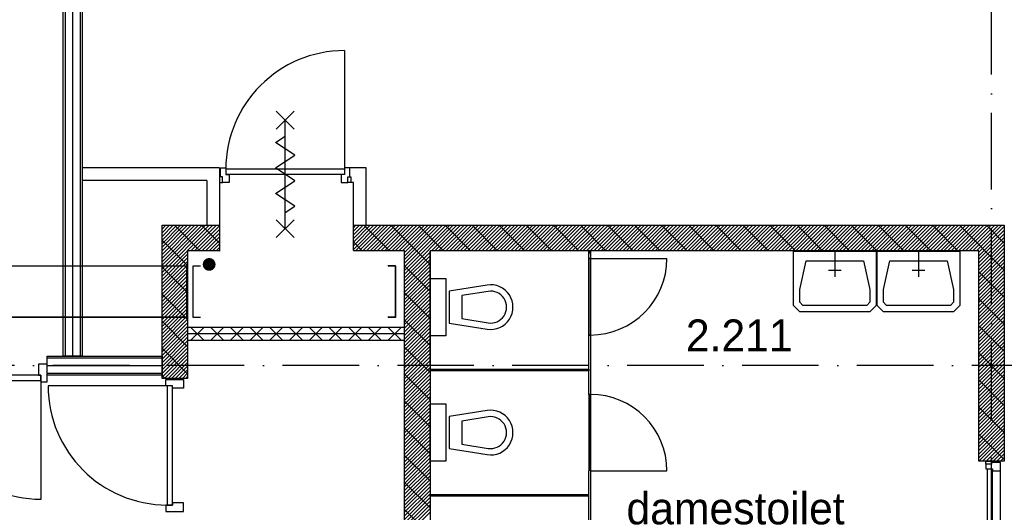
# Model space of a CAD drawing. Header units: millimetres. Extents: x -6587 to 112313, y 244 to 84344.
# Tile 22 of 54: x 26184 to 33899, y 49557 to 53418. Entities that reach past the tile are written whole.
import ezdxf
from ezdxf.enums import TextEntityAlignment as Align

# ---------------------------------------------------------------- set-up
doc = ezdxf.new("R2010")
doc.units = ezdxf.units.MM
doc.header["$LTSCALE"] = 100
doc.header["$PDMODE"] = 1
doc.linetypes.add('DASHDOT', pattern=[9, 6, -1.5, 0, -1.5])
doc.layers.get('0').update_dxf_attribs({"color": 9, "linetype": 'CONTINUOUS'})
for name, color, linetype in [('AL$1----_ALGEMEEN', 7, 'CONTINUOUS'), ('AL$7----_STRAMIEN', 1, 'DASHDOT'), ('AL22----_BINNENWAND', 7, 'CONTINUOUS'), ('AL22----_CAMPINGWANDJE', 1, 'CONTINUOUS'), ('AL28----_KONSTRUKTIE', 3, 'CONTINUOUS'), ('AL31----_DRAAIRICHTING', 1, 'CONTINUOUS'), ('AL32----_BINNENKOZ', 7, 'CONTINUOUS'), ('AL32----_DRAAIRICHTING', 1, 'CONTINUOUS'), ('AL74----_INRSANITAIR', 7, 'CONTINUOUS'), ('ALL-----_REFLIJNEN', 8, 'CONTINUOUS'), ('ALXA7---_KALKZVUIL', 1, 'CONTINUOUS'), ('ALXAA---_GEWBETON', 12, 'CONTINUOUS'), ('ALXAB---_PREFABBETON', 1, 'CONTINUOUS'), ('BOUW', 8, 'CONTINUOUS'), ('KABELGOOT1', 8, 'CONTINUOUS'), ('LIJN025', 10, 'CONTINUOUS')]:
    doc.layers.add(name, color=color, linetype=linetype)
doc.styles.add('2_0', font='iso', dxfattribs={"height": 200})
doc.styles.add('BURO-025', font='BUROFONT.shx', dxfattribs={"height": 250})
doc.styles.get("Standard").update_dxf_attribs({"font": 'iso.shx'})

# ---------------------------------------------------------------- blocks, each defined once
blk = doc.blocks.new('EH100003')
blk.add_lwpolyline([(-1, -0.5), (0, -0.5), (0, 0.5), (-1, 0.5)])
at = {"style": '2_0', "flags": 9}
for tag in ['FUNCTIE', 'SCHOT']:
    blk.add_attdef(tag, text='', height=0.5, dxfattribs=at).set_placement((0, 0), align=Align.MIDDLE)
blk = doc.blocks.new('EH100000')
at = {"linetype": 'ByBlock'}
for p, q in [((1, 0.5), (0, 0.5)), ((1, 0.5, 1), (0, 0.5, 1)), ((0, -0.5, 1), (1, -0.5, 1)), ((1, -0.5), (0, -0.5))]:
    blk.add_line(p, q, dxfattribs=at)
at = {"linetype": 'ByBlock', "invisible_edges": 15}
for points in [[(1, -0.5), (0, -0.5), (0, 0.5), (1, 0.5)], [(0, 0.5), (1, 0.5), (1, 0.5, 1), (0, 0.5, 1)], [(0, -0.5, 1), (1, -0.5, 1), (1, -0.5), (0, -0.5)]]:
    blk.add_3dface(points, dxfattribs=at)
at = {"linetype": 'ByBlock', "style": '2_0', "flags": 8}
blk.add_attdef('FUNCTIE', text='', height=0.5, dxfattribs=at).set_placement((0.5, 0), align=Align.MIDDLE)
at = {"linetype": 'ByBlock', "flags": 9}
blk.add_attdef('SCHOT', text='', height=0.5, dxfattribs=at).set_placement((0.5, 0), align=Align.MIDDLE)
blk = doc.blocks.new('EH100005')
blk.add_lwpolyline([(-1, -0.5), (0, -0.5), (0, 0.5), (-1, 0.5)])
at = {"style": '2_0', "flags": 9}
blk.add_attdef('HULPSTUK', text='', height=0.5, dxfattribs=at).set_placement((0, 0), align=Align.MIDDLE)
blk = doc.blocks.new('A$Cb38f1ce1')
at = {"layer": 'AL$1----_ALGEMEEN', "color": 8}
blk.add_line((26147.7, 44189.8), (26147.7, 45080), dxfattribs=at)
at = {"layer": 'AL$7----_STRAMIEN', "color": 1}
blk.add_line((35493.2, 44180), (750, 44180), dxfattribs=at)
blk.add_lwpolyline([(30547.7, 1456.2), (30547.7, 70088.1)], dxfattribs=at)
at = {"layer": 'AL22----_BINNENWAND', "color": 8}
for p, q in [((23272.7, 44255), (23272.7, 51290)), ((23422.7, 51290), (23422.7, 44255)), ((24497.7, 45730), (23422.7, 45730)), ((24497.7, 45730), (24497.7, 45078)), ((24397.7, 45630), (23422.7, 45630)), ((24397.7, 45630), (24397.7, 45278.7)), ((25947.7, 44480), (24247.7, 44480)), ((24247.7, 44480), (24247.7, 44380)), ((25947.7, 44480), (24247.7, 44480)), ((24247.7, 44480), (24247.7, 44380)), ((25947.7, 44380), (25947.7, 44480)), ((25947.7, 44380), (25947.7, 44480)), ((24247.7, 44380), (25947.7, 44380)), ((24247.7, 44380), (25947.7, 44380)), ((23147.9, 44255), (24047.7, 44255)), ((23147.9, 44105), (23147.9, 44255)), ((23422.7, 44255), (23272.7, 44255)), ((24047.7, 44255), (24047.7, 44105)), ((24047.7, 44105), (23147.9, 44105))]:
    blk.add_line(p, q, dxfattribs=at)
at = {"layer": 'AL22----_BINNENWAND', "color": 8, "linetype": 'Continuous'}
for p, q in [((23287.7, 51290), (23287.7, 44255)), ((23407.7, 51290), (23407.7, 44255)), ((23147.9, 44240), (24047.7, 44240)), ((23147.9, 44120), (24047.7, 44120))]:
    blk.add_line(p, q, dxfattribs=at)
at = {"layer": 'AL22----_CAMPINGWANDJE', "color": 8}
for p, q in [((27391.2, 45020), (27391.2, 45080)), ((27391.2, 45080), (27404.2, 45080)), ((27404.2, 45080), (27404.2, 45020)), ((27404.2, 45020), (27391.2, 45020)), ((27391.2, 43955), (27391.2, 44420)), ((27391.2, 44420), (27404.2, 44420)), ((27404.2, 44420), (27404.2, 43955)), ((26147.7, 44153.5), (27391.2, 44153.5)), ((26147.7, 44140.5), (26147.7, 44153.5)), ((27391.2, 44140.5), (26147.7, 44140.5)), ((27391.2, 44153.5), (27391.2, 44140.5)), ((27404.2, 43955), (27391.2, 43955)), ((27391.2, 42890), (27391.2, 43355)), ((27404.2, 43355), (27404.2, 42890)), ((26147.7, 43169.5), (27391.2, 43169.5)), ((26147.7, 43156.5), (26147.7, 43169.5)), ((27391.2, 43156.5), (26147.7, 43156.5))]:
    blk.add_line(p, q, dxfattribs=at)
at = {"layer": 'AL28----_KONSTRUKTIE', "color": 8}
for p, q in [((24047.7, 44080), (24047.7, 45280)), ((25547.7, 45280), (30647.7, 45280)), ((30647.7, 45280), (30647.7, 43430)), ((24247.7, 45080), (24247.7, 44080)), ((25947.7, 40530), (25947.7, 45080)), ((30447.7, 45080), (26147.7, 45080)), ((26147.7, 45080), (26147.7, 42230)), ((30447.7, 43430), (30447.7, 45080)), ((24247.7, 44080), (24047.7, 44080)), ((30647.7, 43430), (30447.7, 43430))]:
    blk.add_line(p, q, dxfattribs=at)
at = {"layer": 'AL31----_DRAAIRICHTING', "color": 8}
for p, q in [((28477.8, 45080), (28677.8, 45280)), ((28506.1, 45080), (28706.1, 45280)), ((28534.4, 45080), (28734.4, 45280)), ((28562.7, 45080), (28762.7, 45280)), ((28591, 45080), (28791, 45280)), ((28599.1, 45280), (28799.1, 45080)), ((28619.2, 45080), (28819.2, 45280)), ((28647.5, 45080), (28847.5, 45280)), ((28675.8, 45080), (28875.8, 45280)), ((28704.1, 45080), (28904.1, 45280)), ((28732.4, 45080), (28932.4, 45280)), ((28760.7, 45080), (28960.7, 45280)), ((28788.9, 45080), (28988.9, 45280)), ((28811.3, 45280), (29011.3, 45080)), ((28817.2, 45080), (29017.2, 45280)), ((28845.5, 45080), (29045.5, 45280)), ((28873.8, 45080), (29073.8, 45280)), ((28902.1, 45080), (29102.1, 45280)), ((28930.4, 45080), (29130.4, 45280)), ((28958.7, 45080), (29158.7, 45280)), ((28986.9, 45080), (29186.9, 45280)), ((29015.2, 45080), (29215.2, 45280)), ((29023.4, 45280), (29223.4, 45080)), ((29043.5, 45080), (29243.5, 45280)), ((29071.8, 45080), (29271.8, 45280)), ((29100.1, 45080), (29300.1, 45280)), ((29128.4, 45080), (29328.4, 45280)), ((29156.6, 45080), (29356.6, 45280)), ((29184.9, 45080), (29384.9, 45280)), ((29213.2, 45080), (29413.2, 45280)), ((29235.5, 45280), (29435.5, 45080)), ((29241.5, 45080), (29441.5, 45280)), ((29269.8, 45080), (29469.8, 45280)), ((29298.1, 45080), (29498.1, 45280)), ((29326.3, 45080), (29526.3, 45280)), ((29354.6, 45080), (29554.6, 45280)), ((29382.9, 45080), (29582.9, 45280)), ((29411.2, 45080), (29611.2, 45280)), ((29439.5, 45080), (29639.5, 45280)), ((29447.7, 45280), (29647.7, 45080)), ((29467.8, 45080), (29667.8, 45280)), ((29496.1, 45080), (29696.1, 45280)), ((29524.3, 45080), (29724.3, 45280)), ((29552.6, 45080), (29752.6, 45280)), ((29580.9, 45080), (29780.9, 45280)), ((29609.2, 45080), (29809.2, 45280)), ((29637.5, 45080), (29837.5, 45280)), ((29659.8, 45280), (29859.8, 45080)), ((29665.8, 45080), (29865.8, 45280)), ((29694, 45080), (29894, 45280)), ((29722.3, 45080), (29922.3, 45280)), ((29750.6, 45080), (29950.6, 45280)), ((29778.9, 45080), (29978.9, 45280)), ((29807.2, 45080), (30007.2, 45280)), ((29835.5, 45080), (30035.5, 45280)), ((29863.7, 45080), (30063.7, 45280)), ((29871.9, 45280), (30071.9, 45080)), ((29892, 45080), (30092, 45280)), ((29920.3, 45080), (30120.3, 45280)), ((29948.6, 45080), (30148.6, 45280)), ((29976.9, 45080), (30176.9, 45280)), ((30005.2, 45080), (30205.2, 45280)), ((30033.5, 45080), (30233.5, 45280)), ((30061.7, 45080), (30261.7, 45280)), ((30084.1, 45280), (30284.1, 45080)), ((30090, 45080), (30290, 45280)), ((30118.3, 45080), (30318.3, 45280)), ((30146.6, 45080), (30346.6, 45280)), ((30174.9, 45080), (30374.9, 45280)), ((30203.2, 45080), (30403.2, 45280)), ((30231.4, 45080), (30431.4, 45280)), ((30259.7, 45080), (30459.7, 45280)), ((30288, 45080), (30488, 45280)), ((30296.2, 45280), (30647.7, 44928.5)), ((30316.3, 45080), (30516.3, 45280)), ((30344.6, 45080), (30544.6, 45280)), ((30372.9, 45080), (30572.9, 45280)), ((30401.2, 45080), (30601.2, 45280)), ((30429.4, 45080), (30629.4, 45280)), ((30447.7, 45069.9), (30647.7, 45269.9)), ((30447.7, 45041.7), (30647.7, 45241.7)), ((30447.7, 45013.4), (30647.7, 45213.4)), ((30508.3, 45280), (30647.7, 45140.7)), ((30447.7, 44985.1), (30647.7, 45185.1)), ((30447.7, 44956.8), (30647.7, 45156.8)), ((28994.6, 44776.8), (28994.6, 45076.8)), ((28994.6, 45076.8), (29644.6, 45076.8)), ((29644.6, 45076.8), (29644.6, 44776.8)), ((29650.2, 44776.8), (29650.2, 45076.8)), ((29650.2, 45076.8), (30300.2, 45076.8)), ((30300.2, 45076.8), (30300.2, 44776.8)), ((30447.7, 44928.5), (30647.7, 45128.5)), ((30447.7, 44900.2), (30647.7, 45100.2)), ((30447.7, 44872), (30647.7, 45072)), ((27404.2, 44420), (27404.2, 45020)), ((27404.2, 45020), (28004.2, 45020)), ((29044.6, 44776.8), (29094.6, 45001.8)), ((29094.6, 45001.8), (29544.6, 45001.8)), ((29544.6, 45001.8), (29594.6, 44776.8)), ((29700.2, 44776.8), (29750.2, 45001.8)), ((29750.2, 45001.8), (30200.2, 45001.8)), ((30200.2, 45001.8), (30250.2, 44776.8)), ((30447.7, 44843.7), (30647.7, 45043.7)), ((30447.7, 44815.4), (30647.7, 45015.4)), ((30447.7, 44787.1), (30647.7, 44987.1)), ((30447.7, 44758.8), (30647.7, 44958.8)), ((30447.7, 44730.5), (30647.7, 44930.5)), ((30447.7, 44916.4), (30647.7, 44716.4)), ((30447.7, 44702.2), (30647.7, 44902.2)), ((30447.7, 44674), (30647.7, 44874)), ((30447.7, 44645.7), (30647.7, 44845.7)), ((28994.6, 44651.8), (28994.6, 44776.8)), ((29044.6, 44676.8), (29044.6, 44776.8)), ((29594.6, 44776.8), (29594.6, 44676.8)), ((29644.6, 44776.8), (29644.6, 44651.8)), ((29650.2, 44651.8), (29650.2, 44776.8)), ((29700.2, 44676.8), (29700.2, 44776.8)), ((30250.2, 44776.8), (30250.2, 44676.8)), ((30300.2, 44776.8), (30300.2, 44651.8)), ((30447.7, 44617.4), (30647.7, 44817.4)), ((30447.7, 44589.1), (30647.7, 44789.1)), ((30447.7, 44560.8), (30647.7, 44760.8)), ((29069.6, 44651.8), (29044.6, 44676.8)), ((29594.6, 44676.8), (29569.6, 44651.8)), ((29725.2, 44651.8), (29700.2, 44676.8)), ((30250.2, 44676.8), (30225.2, 44651.8)), ((30447.7, 44532.5), (30647.7, 44732.5)), ((30447.7, 44704.3), (30647.7, 44504.3)), ((30447.7, 44504.3), (30647.7, 44704.3)), ((30447.7, 44476), (30647.7, 44676)), ((29044.6, 44601.8), (28994.6, 44651.8)), ((29594.6, 44601.8), (29044.6, 44601.8)), ((29569.6, 44651.8), (29069.6, 44651.8)), ((29644.6, 44651.8), (29594.6, 44601.8)), ((29700.2, 44601.8), (29650.2, 44651.8)), ((30250.2, 44601.8), (29700.2, 44601.8)), ((30225.2, 44651.8), (29725.2, 44651.8)), ((30300.2, 44651.8), (30250.2, 44601.8)), ((30447.7, 44447.7), (30647.7, 44647.7)), ((30447.7, 44419.4), (30647.7, 44619.4)), ((30447.7, 44391.1), (30647.7, 44591.1)), ((30447.7, 44362.8), (30647.7, 44562.8)), ((30447.7, 44334.6), (30647.7, 44534.6)), ((30447.7, 44306.3), (30647.7, 44506.3)), ((30447.7, 44492.1), (30647.7, 44292.1)), ((30447.7, 44278), (30647.7, 44478)), ((30447.7, 44249.7), (30647.7, 44449.7)), ((30447.7, 44221.4), (30647.7, 44421.4)), ((30447.7, 44193.1), (30647.7, 44393.1)), ((30447.7, 44164.8), (30647.7, 44364.8)), ((30447.7, 44136.6), (30647.7, 44336.6)), ((30447.7, 44108.3), (30647.7, 44308.3)), ((30447.7, 44280), (30647.7, 44080)), ((30447.7, 44080), (30647.7, 44280)), ((30447.7, 44051.7), (30647.7, 44251.7)), ((30447.7, 44023.4), (30647.7, 44223.4)), ((30447.7, 43995.1), (30647.7, 44195.1)), ((27404.2, 43955), (27404.2, 43355)), ((27404.2, 43355), (28004.2, 43355))]:
    blk.add_line(p, q, dxfattribs=at)
for points in [[(29319.6, 45076.8), (29319.6, 44876.8)], [(29975.2, 45076.8), (29975.2, 44876.8)], [(29369.6, 44926.8), (29269.6, 44926.8)], [(30025.2, 44926.8), (29925.2, 44926.8)]]:
    blk.add_lwpolyline(points, dxfattribs=at)
for centre, start, end in [((27404.2, 45020), 270, 0), ((27404.2, 43355), 0, 90)]:
    blk.add_arc(centre, 600, start, end, dxfattribs=at)
at = {"layer": 'AL32----_BINNENKOZ', "color": 8}
for p, q in [((27391.2, 44420), (27391.2, 45020)), ((27391.2, 45020), (27404.2, 45020)), ((27404.2, 45020), (27404.2, 44420)), ((27404.2, 44420), (27391.2, 44420)), ((24078.2, 44021.5), (24078.2, 44071.5)), ((24078.2, 44071.5), (24217.2, 44071.5)), ((24217.2, 44071.5), (24217.2, 44004.5)), ((24129.2, 44021.5), (24078.2, 44021.5)), ((24129.2, 44021.5), (24089.2, 44021.5)), ((24089.2, 44021.5), (24089.2, 43087.5)), ((24089.2, 44021.5), (24089.2, 43087.5)), ((24129.2, 43087.5), (24129.2, 44021.5)), ((24129.2, 44004.5), (24129.2, 44021.5)), ((24217.2, 44004.5), (24129.2, 44004.5)), ((27391.2, 43955), (27391.2, 43355)), ((27404.2, 43955), (27391.2, 43955)), ((27404.2, 43355), (27404.2, 43955)), ((24129.2, 43087.5), (24078.2, 43087.5)), ((24078.2, 43087.5), (24078.2, 43037.5)), ((24089.2, 43087.5), (24129.2, 43087.5)), ((24129.2, 43104.5), (24129.2, 43087.5)), ((24217.2, 43104.5), (24129.2, 43104.5)), ((24217.2, 43037.5), (24217.2, 43104.5)), ((24078.2, 43037.5), (24217.2, 43037.5))]:
    blk.add_line(p, q, dxfattribs=at)
for points in [[(23080.9, 44104.5), (23097.9, 44104.5), (23097.9, 44053.5), (23147.9, 44053.5), (23147.9, 44192.5), (23080.9, 44192.5)], [(22163.9, 44104.5), (22163.9, 44064.5), (23097.9, 44064.5), (23097.9, 44104.5)]]:
    blk.add_lwpolyline(points, close=True, dxfattribs=at)
for points in [[(30503.7, 43407), (30503.7, 43430), (30547.7, 43430), (30547.7, 43407)], [(30503.7, 43407), (30503.7, 43372), (30554.7, 43372), (30554.7, 43355), (30617.7, 43355), (30617.7, 43422), (30547.7, 43422), (30547.7, 43407), (30503.7, 43407)], [(30514.7, 42438), (30514.7, 43372)], [(30554.7, 42438), (30554.7, 43372)]]:
    blk.add_lwpolyline(points, dxfattribs=at)
at = {"layer": 'AL32----_BINNENKOZ', "color": 8, "linetype": 'Continuous'}
blk.add_lwpolyline([(30617.7, 42455), (30617.7, 43355)], dxfattribs=at)
at = {"layer": 'AL32----_DRAAIRICHTING', "color": 8}
for p, q in [((25477.7, 46649), (25477.7, 45719)), ((24505.7, 45730), (24547.7, 45730)), ((24505.7, 45660), (24505.7, 45730)), ((24547.7, 45730), (24547.7, 45679)), ((25477.7, 45719), (24547.7, 45719)), ((25477.7, 45679), (24547.7, 45679)), ((24547.7, 45679), (24572.7, 45679)), ((24572.7, 45679), (24572.7, 45616)), ((25477.7, 45679), (25452.7, 45679)), ((25452.7, 45679), (25452.7, 45616)), ((25647.7, 45730), (25477.7, 45730)), ((25477.7, 45730), (25477.7, 45679)), ((25519.7, 45660), (25519.7, 45730)), ((25647.7, 45278.7), (25647.7, 45730)), ((24497.7, 45616), (24520.7, 45616)), ((24520.7, 45660), (24505.7, 45660)), ((24520.7, 45616), (24520.7, 45660)), ((24572.7, 45616), (24520.7, 45616)), ((25452.7, 45616), (25504.7, 45616)), ((25504.7, 45660), (25527.7, 45660)), ((25504.7, 45616), (25504.7, 45660)), ((25504.7, 45660), (25519.7, 45660)), ((25547.7, 45616), (25504.7, 45616)), ((25527.7, 45660), (25527.7, 45616)), ((25547.7, 45082.7), (25547.7, 45616)), ((24047.7, 45277.3), (24050.3, 45280)), ((24047.7, 45249.1), (24078.6, 45280)), ((24047.7, 45220.8), (24106.9, 45280)), ((24047.7, 45192.5), (24135.2, 45280)), ((24047.7, 45164.2), (24163.5, 45280)), ((24047.7, 45135.9), (24191.7, 45280)), ((24047.7, 45107.6), (24220, 45280)), ((24047.7, 45079.3), (24248.3, 45280)), ((24047.7, 45051.1), (24276.6, 45280)), ((24047.7, 45022.8), (24304.9, 45280)), ((24047.7, 44994.5), (24333.2, 45280)), ((24047.7, 44966.2), (24361.5, 45280)), ((24047.7, 44937.9), (24389.7, 45280)), ((24047.7, 44909.6), (24418, 45280)), ((24047.7, 44881.4), (24446.3, 45280)), ((24047.7, 45280), (24497.7, 45280)), ((24144.4, 45280), (24344.4, 45080)), ((24274.6, 45080), (24474.6, 45280)), ((24302.9, 45080), (24497.7, 45274.8)), ((24331.2, 45080), (24497.7, 45246.5)), ((24356.5, 45280), (24497.7, 45138.8)), ((24359.4, 45080), (24497.7, 45218.2)), ((25547.7, 45261.1), (25566.6, 45280)), ((25547.7, 45232.8), (25594.8, 45280)), ((25547.7, 45204.5), (25623.1, 45280)), ((25547.7, 45176.3), (25651.4, 45280)), ((25547.7, 45148), (25679.7, 45280)), ((25547.7, 45119.7), (25708, 45280)), ((25547.7, 45091.4), (25736.3, 45280)), ((25564.5, 45080), (25764.5, 45280)), ((25592.8, 45080), (25792.8, 45280)), ((25621.1, 45080), (25821.1, 45280)), ((25629.3, 45280), (25829.3, 45080)), ((25649.4, 45080), (25849.4, 45280)), ((25677.7, 45080), (25877.7, 45280)), ((25706, 45080), (25906, 45280)), ((25734.2, 45080), (25934.2, 45280)), ((25762.5, 45080), (25962.5, 45280)), ((25790.8, 45080), (25990.8, 45280)), ((25819.1, 45080), (26019.1, 45280)), ((25841.4, 45280), (26147.7, 44973.7)), ((25847.4, 45080), (26047.4, 45280)), ((25875.7, 45080), (26075.7, 45280)), ((25904, 45080), (26104, 45280)), ((25932.2, 45080), (26132.2, 45280)), ((25947.7, 45067.1), (26160.5, 45280)), ((25947.7, 45038.9), (26188.8, 45280)), ((25947.7, 45010.6), (26217.1, 45280)), ((25947.7, 44982.3), (26245.4, 45280)), ((25947.7, 44954), (26273.7, 45280)), ((25947.7, 44925.7), (26301.9, 45280)), ((25947.7, 44897.4), (26330.2, 45280)), ((26053.6, 45280), (26253.6, 45080)), ((26158.5, 45080), (26358.5, 45280)), ((26186.8, 45080), (26386.8, 45280)), ((26215.1, 45080), (26415.1, 45280)), ((26243.4, 45080), (26443.4, 45280)), ((26265.7, 45280), (26465.7, 45080)), ((26271.6, 45080), (26471.6, 45280)), ((26299.9, 45080), (26499.9, 45280)), ((26328.2, 45080), (26528.2, 45280)), ((26356.5, 45080), (26556.5, 45280)), ((26384.8, 45080), (26584.8, 45280)), ((26413.1, 45080), (26613.1, 45280)), ((26441.4, 45080), (26641.4, 45280)), ((26469.6, 45080), (26669.6, 45280)), ((26477.8, 45280), (26677.8, 45080)), ((26497.9, 45080), (26697.9, 45280)), ((26526.2, 45080), (26726.2, 45280)), ((26554.5, 45080), (26754.5, 45280)), ((26582.8, 45080), (26782.8, 45280)), ((26611.1, 45080), (26811.1, 45280)), ((26639.3, 45080), (26839.3, 45280)), ((26667.6, 45080), (26867.6, 45280)), ((26690, 45280), (26890, 45080)), ((26695.9, 45080), (26895.9, 45280)), ((26724.2, 45080), (26924.2, 45280)), ((26752.5, 45080), (26952.5, 45280)), ((24047.7, 45164.6), (24247.7, 44964.6)), ((24387.7, 45080), (24497.7, 45189.9)), ((24416, 45080), (24497.7, 45161.7)), ((24444.3, 45080), (24497.7, 45133.4)), ((24497.7, 45170), (24497.7, 45126)), ((25547.7, 45149.5), (25617.2, 45080)), ((24497.7, 45080), (24247.7, 45080)), ((24472.6, 45080), (24497.7, 45105.1)), ((25947.7, 45080), (25547.7, 45080)), ((25947.7, 44869.2), (26147.7, 45069.2)), ((24047.7, 44853.1), (24247.7, 45053.1)), ((24047.7, 44824.8), (24247.7, 45024.8)), ((24047.7, 44796.5), (24247.7, 44996.5)), ((25947.7, 44840.9), (26147.7, 45040.9)), ((25947.7, 44812.6), (26147.7, 45012.6)), ((25947.7, 44784.3), (26147.7, 44984.3)), ((24047.7, 44768.2), (24247.7, 44968.2)), ((24047.7, 44952.4), (24247.7, 44752.4)), ((24047.7, 44739.9), (24247.7, 44939.9)), ((24047.7, 44711.7), (24247.7, 44911.7)), ((25947.7, 44961.6), (26147.7, 44761.6)), ((25947.7, 44756), (26147.7, 44956)), ((25947.7, 44727.7), (26147.7, 44927.7)), ((24047.7, 44683.4), (24247.7, 44883.4)), ((24047.7, 44655.1), (24247.7, 44855.1)), ((24047.7, 44626.8), (24247.7, 44826.8)), ((25947.7, 44699.4), (26147.7, 44899.4)), ((25947.7, 44671.2), (26147.7, 44871.2)), ((25947.7, 44642.9), (26147.7, 44842.9)), ((26147.7, 44863.5), (26272.7, 44863.5)), ((24047.7, 44598.5), (24247.7, 44798.5)), ((24047.7, 44570.2), (24247.7, 44770.2)), ((25947.7, 44614.6), (26147.7, 44814.6)), ((25947.7, 44586.3), (26147.7, 44786.3)), ((25947.7, 44558), (26147.7, 44758)), ((25947.7, 44749.5), (26147.7, 44549.5)), ((26594.9, 44811.3), (26297.7, 44763.5)), ((26297.7, 44763.5), (26297.7, 44513.5)), ((26602.8, 44761.9), (26397.7, 44728.9)), ((24047.7, 44541.9), (24247.7, 44741.9)), ((24047.7, 44740.3), (24247.7, 44540.3)), ((24047.7, 44513.7), (24247.7, 44713.7)), ((25947.7, 44529.7), (26147.7, 44729.7)), ((25947.7, 44501.5), (26147.7, 44701.5)), ((26397.7, 44728.9), (26397.7, 44548.1)), ((26397.7, 44548.1), (26602.8, 44515.1)), ((26722.7, 44588.5), (26722.7, 44588.5)), ((24089.2, 44021.5), (23155.2, 44021.5))]:
    blk.add_line(p, q, dxfattribs=at)
for points in [[(25082.7, 46034), (24942.7, 46174)], [(24942.7, 46034), (25082.7, 46174)], [(25012.7, 45254), (25012.7, 46104)], [(25012.7, 45779), (25087.7, 45829), (24937.7, 45929), (25012.7, 45979)], [(25012.7, 45579), (25087.7, 45629), (24937.7, 45729), (25012.7, 45779)], [(25012.7, 45379), (25087.7, 45429), (24937.7, 45529), (25012.7, 45579)], [(25082.7, 45184), (24942.7, 45324)], [(24942.7, 45184), (25082.7, 45324)]]:
    blk.add_lwpolyline(points, dxfattribs=at)
blk.add_lwpolyline([(23097.9, 44064.5), (23097.9, 43130.5, -0.414214), (22163.9, 44064.5, -0.414214)], format="xyb", dxfattribs=at)
for centre, radius, start, end in [((25477.7, 45719), 930, 90, 180), ((26622.7, 44638.5), 125, 260.86729, 99.13271), ((24089.2, 44021.5), 934, 180, 270)]:
    blk.add_arc(centre, radius, start, end, dxfattribs=at)
blk.add_point((24047.7, 45280.1), dxfattribs=at)
at = {"layer": 'AL74----_INRSANITAIR', "color": 8, "linetype": 'Continuous'}
for p, q in [((26147.7, 44413.5), (26147.7, 44863.5)), ((26272.7, 44863.5), (26272.7, 44413.5)), ((26297.7, 44513.5), (26594.9, 44465.7)), ((26547.7, 44463.5), (26547.7, 44463.5)), ((26272.7, 44413.5), (26147.7, 44413.5)), ((26147.7, 43880), (26272.7, 43880)), ((26147.7, 43430), (26147.7, 43880)), ((26272.7, 43880), (26272.7, 43430)), ((26594.9, 43827.8), (26297.7, 43780)), ((26297.7, 43780), (26297.7, 43530)), ((26602.8, 43778.4), (26397.7, 43745.4)), ((26397.7, 43745.4), (26397.7, 43564.6)), ((26722.7, 43605), (26722.7, 43605)), ((26297.7, 43530), (26594.9, 43482.2)), ((26397.7, 43564.6), (26602.8, 43531.6)), ((26547.7, 43480), (26547.7, 43480)), ((26272.7, 43430), (26147.7, 43430))]:
    blk.add_line(p, q, dxfattribs=at)
for centre, radius in [((26622.7, 44638.5), 175), ((26622.7, 43655), 175), ((26622.7, 43655), 125)]:
    blk.add_arc(centre, radius, 260.86729, 99.13271, dxfattribs=at)
at = {"layer": 'ALL-----_REFLIJNEN', "color": 8, "linetype": 'Continuous'}
for p, q in [((23347.7, 51290), (23347.7, 44255)), ((27397.7, 45060), (27397.7, 45080)), ((25947.7, 44430), (24247.7, 44430)), ((25947.7, 44430), (24247.7, 44430)), ((23147.9, 44180), (24047.7, 44180))]:
    blk.add_line(p, q, dxfattribs=at)
at = {"layer": 'ALXA7---_KALKZVUIL', "color": 8}
for p, q in [((24274.9, 44380), (24374.9, 44480)), ((24374.9, 44380), (24274.9, 44480)), ((24274.9, 44380), (24374.9, 44480)), ((24374.9, 44380), (24274.9, 44480)), ((24429.5, 44380), (24529.5, 44480)), ((24529.5, 44380), (24429.5, 44480)), ((24429.5, 44380), (24529.5, 44480)), ((24529.5, 44380), (24429.5, 44480)), ((24584, 44380), (24684, 44480)), ((24684, 44380), (24584, 44480)), ((24584, 44380), (24684, 44480)), ((24684, 44380), (24584, 44480)), ((24738.6, 44380), (24838.6, 44480)), ((24838.6, 44380), (24738.6, 44480)), ((24738.6, 44380), (24838.6, 44480)), ((24838.6, 44380), (24738.6, 44480)), ((24893.1, 44380), (24993.1, 44480)), ((24993.1, 44380), (24893.1, 44480)), ((24893.1, 44380), (24993.1, 44480)), ((24993.1, 44380), (24893.1, 44480)), ((25047.7, 44380), (25147.7, 44480)), ((25147.7, 44380), (25047.7, 44480)), ((25047.7, 44380), (25147.7, 44480)), ((25147.7, 44380), (25047.7, 44480)), ((25202.2, 44380), (25302.2, 44480)), ((25302.2, 44380), (25202.2, 44480)), ((25202.2, 44380), (25302.2, 44480)), ((25302.2, 44380), (25202.2, 44480)), ((25356.8, 44380), (25456.8, 44480)), ((25456.8, 44380), (25356.8, 44480)), ((25356.8, 44380), (25456.8, 44480)), ((25456.8, 44380), (25356.8, 44480)), ((25511.3, 44380), (25611.3, 44480)), ((25611.3, 44380), (25511.3, 44480)), ((25511.3, 44380), (25611.3, 44480)), ((25611.3, 44380), (25511.3, 44480)), ((25665.9, 44380), (25765.9, 44480)), ((25765.9, 44380), (25665.9, 44480)), ((25665.9, 44380), (25765.9, 44480)), ((25765.9, 44380), (25665.9, 44480)), ((25820.4, 44380), (25920.4, 44480)), ((25920.4, 44380), (25820.4, 44480)), ((25820.4, 44380), (25920.4, 44480)), ((25920.4, 44380), (25820.4, 44480))]:
    blk.add_line(p, q, dxfattribs=at)
at = {"layer": 'ALXAA---_GEWBETON', "color": 8}
for p, q in [((26780.8, 45080), (26980.8, 45280)), ((26809, 45080), (27009, 45280)), ((26837.3, 45080), (27037.3, 45280)), ((26865.6, 45080), (27065.6, 45280)), ((26893.9, 45080), (27093.9, 45280)), ((26922.2, 45080), (27122.2, 45280)), ((26950.5, 45080), (27150.5, 45280)), ((26978.8, 45080), (27178.8, 45280)), ((27007, 45080), (27207, 45280)), ((27035.3, 45080), (27235.3, 45280)), ((27063.6, 45080), (27263.6, 45280)), ((27091.9, 45080), (27291.9, 45280)), ((27120.2, 45080), (27320.2, 45280)), ((27148.5, 45080), (27348.5, 45280)), ((27176.7, 45080), (27376.7, 45280)), ((27205, 45080), (27405, 45280)), ((27233.3, 45080), (27433.3, 45280)), ((27261.6, 45080), (27461.6, 45280)), ((27289.9, 45080), (27489.9, 45280)), ((27318.2, 45080), (27518.2, 45280)), ((27346.4, 45080), (27546.4, 45280)), ((27374.7, 45080), (27574.7, 45280)), ((27403, 45080), (27603, 45280)), ((27431.3, 45080), (27631.3, 45280)), ((27459.6, 45080), (27659.6, 45280)), ((27487.9, 45080), (27687.9, 45280)), ((27516.2, 45080), (27716.2, 45280)), ((27544.4, 45080), (27744.4, 45280)), ((27572.7, 45080), (27772.7, 45280)), ((27601, 45080), (27801, 45280)), ((27629.3, 45080), (27829.3, 45280)), ((27657.6, 45080), (27857.6, 45280)), ((27685.9, 45080), (27885.9, 45280)), ((27714.1, 45080), (27914.1, 45280)), ((27742.4, 45080), (27942.4, 45280)), ((27770.7, 45080), (27970.7, 45280)), ((27799, 45080), (27999, 45280)), ((27827.3, 45080), (28027.3, 45280)), ((27855.6, 45080), (28055.6, 45280)), ((27883.9, 45080), (28083.9, 45280)), ((27912.1, 45080), (28112.1, 45280)), ((27940.4, 45080), (28140.4, 45280)), ((27968.7, 45080), (28168.7, 45280)), ((27997, 45080), (28197, 45280)), ((28025.3, 45080), (28225.3, 45280)), ((28053.6, 45080), (28253.6, 45280)), ((28081.8, 45080), (28281.8, 45280)), ((28110.1, 45080), (28310.1, 45280)), ((28138.4, 45080), (28338.4, 45280)), ((28166.7, 45080), (28366.7, 45280)), ((28195, 45080), (28395, 45280)), ((28223.3, 45080), (28423.3, 45280)), ((28251.5, 45080), (28451.5, 45280)), ((28279.8, 45080), (28479.8, 45280)), ((28308.1, 45080), (28508.1, 45280)), ((28336.4, 45080), (28536.4, 45280)), ((28364.7, 45080), (28564.7, 45280)), ((28393, 45080), (28593, 45280)), ((28421.3, 45080), (28621.3, 45280)), ((28449.5, 45080), (28649.5, 45280)), ((24047.7, 44485.4), (24247.7, 44685.4)), ((25947.7, 44473.2), (26147.7, 44673.2)), ((24047.7, 44457.1), (24247.7, 44657.1)), ((24047.7, 44428.8), (24247.7, 44628.8)), ((24047.7, 44400.5), (24247.7, 44600.5)), ((25947.7, 44444.9), (26147.7, 44644.9)), ((25947.7, 44416.6), (26147.7, 44616.6)), ((24047.7, 44372.2), (24247.7, 44572.2)), ((24047.7, 44344), (24247.7, 44544)), ((24047.7, 44315.7), (24247.7, 44515.7)), ((25947.7, 44388.3), (26147.7, 44588.3)), ((25947.7, 44360), (26147.7, 44560)), ((25947.7, 44331.8), (26147.7, 44531.8)), ((24047.7, 44287.4), (24247.7, 44487.4)), ((24047.7, 44259.1), (24247.7, 44459.1)), ((25947.7, 44303.5), (26147.7, 44503.5)), ((25947.7, 44275.2), (26147.7, 44475.2)), ((25947.7, 44246.9), (26147.7, 44446.9)), ((24047.7, 44230.8), (24247.7, 44430.8)), ((24047.7, 44202.5), (24247.7, 44402.5)), ((24047.7, 44174.3), (24247.7, 44374.3)), ((25947.7, 44218.6), (26147.7, 44418.6)), ((25947.7, 44190.3), (26147.7, 44390.3)), ((25947.7, 44162), (26147.7, 44362)), ((24047.7, 44146), (24247.7, 44346)), ((24047.7, 44117.7), (24247.7, 44317.7)), ((24047.7, 44089.4), (24247.7, 44289.4)), ((25947.7, 44133.8), (26147.7, 44333.8)), ((25947.7, 44105.5), (26147.7, 44305.5)), ((24066.6, 44080), (24247.7, 44261.1)), ((24094.8, 44080), (24247.7, 44232.8)), ((25947.7, 44077.2), (26147.7, 44277.2)), ((25947.7, 44048.9), (26147.7, 44248.9)), ((25947.7, 44020.6), (26147.7, 44220.6)), ((24123.1, 44080), (24247.7, 44204.5)), ((24151.4, 44080), (24247.7, 44176.3)), ((24179.7, 44080), (24247.7, 44148)), ((25947.7, 43992.3), (26147.7, 44192.3)), ((25947.7, 43964.1), (26147.7, 44164.1)), ((25947.7, 43935.8), (26147.7, 44135.8)), ((30447.7, 43966.9), (30647.7, 44166.9)), ((30447.7, 43938.6), (30647.7, 44138.6)), ((24208, 44080), (24247.7, 44119.7)), ((24236.3, 44080), (24247.7, 44091.4)), ((25947.7, 43907.5), (26147.7, 44107.5)), ((25947.7, 43879.2), (26147.7, 44079.2)), ((30447.7, 43910.3), (30647.7, 44110.3)), ((30447.7, 43882), (30647.7, 44082)), ((30447.7, 43853.7), (30647.7, 44053.7)), ((25947.7, 43850.9), (26147.7, 44050.9)), ((25947.7, 43822.6), (26147.7, 44022.6)), ((25947.7, 43794.4), (26147.7, 43994.4)), ((30447.7, 43825.4), (30647.7, 44025.4)), ((30447.7, 43797.2), (30647.7, 43997.2)), ((25947.7, 43766.1), (26147.7, 43966.1)), ((25947.7, 43737.8), (26147.7, 43937.8)), ((25947.7, 43709.5), (26147.7, 43909.5)), ((30447.7, 43768.9), (30647.7, 43968.9)), ((30447.7, 43740.6), (30647.7, 43940.6)), ((30447.7, 43712.3), (30647.7, 43912.3)), ((25947.7, 43681.2), (26147.7, 43881.2)), ((25947.7, 43652.9), (26147.7, 43852.9)), ((25947.7, 43624.6), (26147.7, 43824.6)), ((30447.7, 43684), (30647.7, 43884)), ((30447.7, 43655.7), (30647.7, 43855.7)), ((30447.7, 43627.4), (30647.7, 43827.4)), ((25947.7, 43596.4), (26147.7, 43796.4)), ((25947.7, 43568.1), (26147.7, 43768.1)), ((30447.7, 43599.2), (30647.7, 43799.2)), ((30447.7, 43570.9), (30647.7, 43770.9)), ((25947.7, 43539.8), (26147.7, 43739.8)), ((25947.7, 43511.5), (26147.7, 43711.5)), ((25947.7, 43483.2), (26147.7, 43683.2)), ((30447.7, 43542.6), (30647.7, 43742.6)), ((30447.7, 43514.3), (30647.7, 43714.3)), ((30447.7, 43486), (30647.7, 43686)), ((25947.7, 43454.9), (26147.7, 43654.9)), ((25947.7, 43426.7), (26147.7, 43626.7)), ((25947.7, 43398.4), (26147.7, 43598.4)), ((30447.7, 43457.7), (30647.7, 43657.7)), ((30448.2, 43430), (30647.7, 43629.5)), ((30476.5, 43430), (30647.7, 43601.2)), ((25947.7, 43370.1), (26147.7, 43570.1)), ((25947.7, 43341.8), (26147.7, 43541.8)), ((25947.7, 43313.5), (26147.7, 43513.5)), ((30504.8, 43430), (30647.7, 43572.9)), ((30533.1, 43430), (30647.7, 43544.6)), ((30561.3, 43430), (30647.7, 43516.3)), ((25947.7, 43285.2), (26147.7, 43485.2)), ((25947.7, 43257), (26147.7, 43457)), ((30589.6, 43430), (30647.7, 43488)), ((30617.9, 43430), (30647.7, 43459.7)), ((25947.7, 43228.7), (26147.7, 43428.7)), ((25947.7, 43200.4), (26147.7, 43400.4)), ((25947.7, 43172.1), (26147.7, 43372.1)), ((30646.2, 43430), (30647.7, 43431.5)), ((30646.2, 43430), (30647.7, 43431.5)), ((25947.7, 43143.8), (26147.7, 43343.8)), ((25947.7, 43115.5), (26147.7, 43315.5)), ((25947.7, 43087.2), (26147.7, 43287.2)), ((25947.7, 43059), (26147.7, 43259)), ((25947.7, 43030.7), (26147.7, 43230.7)), ((25947.7, 43002.4), (26147.7, 43202.4)), ((25947.7, 42974.1), (26147.7, 43174.1)), ((25947.7, 42945.8), (26147.7, 43145.8)), ((25947.7, 42917.5), (26147.7, 43117.5)), ((25947.7, 42889.3), (26147.7, 43089.3)), ((25947.7, 42861), (26147.7, 43061)), ((25947.7, 42832.7), (26147.7, 43032.7))]:
    blk.add_line(p, q, dxfattribs=at)
at = {"layer": 'ALXAB---_PREFABBETON', "color": 8}
for p, q in [((26902.1, 45280), (27102.1, 45080)), ((27114.2, 45280), (27314.2, 45080)), ((27326.4, 45280), (27526.4, 45080)), ((27538.5, 45280), (27738.5, 45080)), ((27750.6, 45280), (27950.6, 45080)), ((27962.7, 45280), (28162.7, 45080)), ((28174.9, 45280), (28374.9, 45080)), ((28387, 45280), (28587, 45080)), ((24047.7, 44528.2), (24247.7, 44328.2)), ((25947.7, 44537.3), (26147.7, 44337.3)), ((24047.7, 44316), (24247.7, 44116)), ((25947.7, 44325.2), (26147.7, 44125.2)), ((24047.7, 44103.9), (24071.6, 44080)), ((25947.7, 44113.1), (26147.7, 43913.1)), ((30447.7, 44067.9), (30647.7, 43867.9)), ((25947.7, 43901), (26147.7, 43701)), ((30447.7, 43855.7), (30647.7, 43655.7)), ((25947.7, 43688.8), (26147.7, 43488.8)), ((30447.7, 43643.6), (30647.7, 43443.6)), ((25947.7, 43476.7), (26147.7, 43276.7)), ((30447.7, 43431.5), (30449.1, 43430)), ((25947.7, 43264.6), (26147.7, 43064.6)), ((25947.7, 43052.4), (26147.7, 42852.4))]:
    blk.add_line(p, q, dxfattribs=at)
at = {"layer": 'BOUW', "const_width": 49.8}
blk.add_lwpolyline([(24392.1, 44973.3, 1), (24442.3, 44973.3, 1)], format="xyb", close=True, dxfattribs=at)
at = {"layer": 'KABELGOOT1', "yscale": 400}
for name, p, xscale, zscale in [('EH100000', (22440, 44758.6, 3650), 1803.335979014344, 60), ('EH100005', (24242.3, 44758.6, 3650), 60, 60), ('EH100003', (25878.3, 44762.6), 60, 3650), ('EH100003', (25878.7, 44758.6), 60, 3650)]:
    blk.add_blockref(name, p, dxfattribs=dict(at, xscale=xscale, zscale=zscale))
at = {"layer": 'KABELGOOT1', "xscale": 60, "yscale": 400, "zscale": 3650, "rotation": 180}
blk.add_blockref('EH100003', (24290.3, 44759.6, 2750), dxfattribs=at)
at = {"layer": 'BOUW', "style": 'BURO-025'}
for s, p in [('2.211', (28152.5, 44291.6)), ('damestoilet', (27687.2, 42936))]:
    blk.add_text(s, height=250, dxfattribs=at).set_placement(p)

msp = doc.modelspace()

# ---------------------------------------------------------------- block references
at = {"layer": 'LIJN025'}
msp.add_blockref('A$Cb38f1ce1', (3251.2, 6526.8), dxfattribs=at)

doc.saveas('drawing.dxf')
